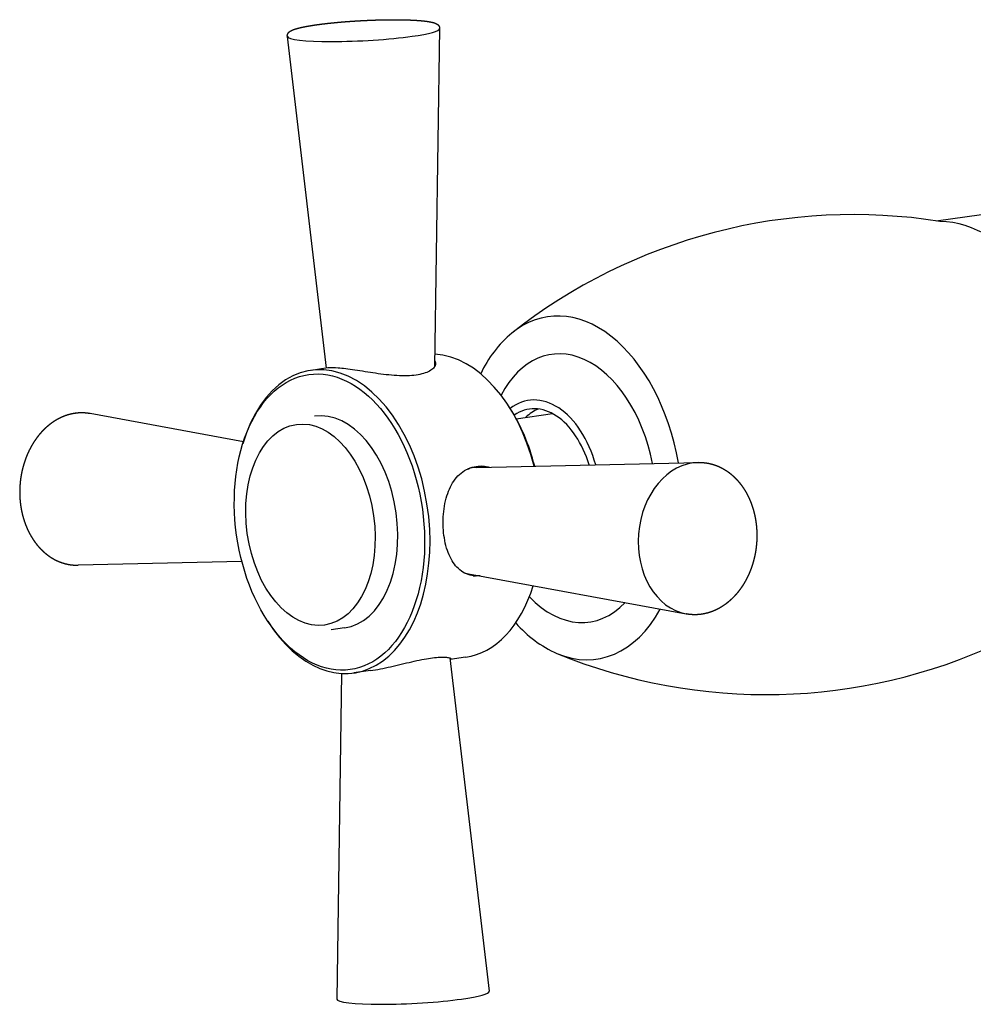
# Model space of a CAD drawing. Header units: millimetres. Extents: x -0.091 to 0.091, y -0.18 to 0.038.
import ezdxf

# ---------------------------------------------------------------- set-up
doc = ezdxf.new("R2010")
doc.units = ezdxf.units.MM
doc.layers.add('BLOCKS', color=3, linetype='Continuous')

msp = doc.modelspace()

# ---------------------------------------------------------------- linework, layer by layer
at = {"layer": 'BLOCKS'}
for p, q in [((-0.06432533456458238, 0.003201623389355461), (-0.0640063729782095, 0.02531036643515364)), ((-0.07141514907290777, 0.003081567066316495), (-0.07397301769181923, 0.02479752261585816)), ((-0.03152936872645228, 0.0127264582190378), (-0.01580543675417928, 0.01493631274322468)), ((-0.07131555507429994, 0.003095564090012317), (-0.07241597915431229, 0.00294090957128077)), ((-0.0768517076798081, -0.001742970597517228), (-0.08686684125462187, 0.0001073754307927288)), ((-0.05939659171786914, 0.0004492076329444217), (-0.05948323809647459, 0.0005851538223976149)), ((-0.05900032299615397, -0.0002227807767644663), (-0.05663209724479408, 0.0001100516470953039)), ((-0.06157317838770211, -0.003412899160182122), (-0.04707466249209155, -0.00308641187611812)), ((-0.07694888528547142, -0.009568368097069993), (-0.0876627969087, -0.009809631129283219)), ((-0.0621314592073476, -0.01036865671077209), (-0.04787061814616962, -0.01300341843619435)), ((-0.07024243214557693, -0.01392068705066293), (-0.07111383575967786, -0.01404315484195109)), ((-0.06333323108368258, -0.01588489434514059), (-0.06076444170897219, -0.03769356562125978)), ((-0.06232148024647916, -0.01583695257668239), (-0.06332231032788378, -0.01597761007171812)), ((-0.06853209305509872, -0.0167097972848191), (-0.06963251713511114, -0.01686445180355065)), ((-0.0704236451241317, -0.01689619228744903), (-0.07073108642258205, -0.03820640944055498))]:
    msp.add_line(p, q, dxfattribs=at)
for centre, radius, start, end in [((-0.03693790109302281, -0.02294480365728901), 0.03607957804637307, 80.96138693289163, 128.2605209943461), ((-0.05430649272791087, -0.000531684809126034), 0.00772919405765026, 130.0486834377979, 155.1629350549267), ((-0.07100661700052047, -0.000239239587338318), 0.003349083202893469, 83.8890545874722, 95.29280605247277), ((-0.05317993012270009, -0.00853184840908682), 0.007732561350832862, 220.844867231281, 245.9477796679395), ((-0.04266411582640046, 0.01780482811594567), 0.03608619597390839, 247.7442030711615, 295.0334222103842)]:
    msp.add_arc(centre, radius, start, end, dxfattribs=at)
for centre, major_axis, ratio, start_param, end_param in [((-0.06898989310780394, 0.0250577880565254), (-0.004983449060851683, -0.0002564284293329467), 0.1081578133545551, 2.256262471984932, 3.134461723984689), ((-0.06898989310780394, 0.0250577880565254), (-0.004983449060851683, -0.0002564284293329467), 0.1081578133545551, 0.00713092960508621, 2.256262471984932), ((-0.03023635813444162, -0.001229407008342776), (0.001948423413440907, -0.01386375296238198), 0.6293203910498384, 1.595089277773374, 3.038084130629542), ((-0.05532446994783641, -0.004755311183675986), (0.00157483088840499, -0.01120550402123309), 0.6293203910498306, 1.628853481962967, 3.501132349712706), ((-0.05544019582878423, -0.004771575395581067), (0.001231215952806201, -0.008760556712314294), 0.6293203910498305, 1.66757004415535, 3.859418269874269), ((-0.07102424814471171, -0.006961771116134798), (0.001391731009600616, -0.009902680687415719), 0.6293203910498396, 1.431169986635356, 4.085376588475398), ((-0.06371321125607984, -0.00593427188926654), (-0.001391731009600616, 0.009902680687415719), 0.6293203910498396, 4.889389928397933, 6.157665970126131), ((-0.05731411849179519, -0.005034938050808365), (0.0008449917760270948, -0.006012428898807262), 0.6293203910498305, 1.784911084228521, 3.487391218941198), ((-0.08756720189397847, -0.004826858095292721), (-0.0003992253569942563, -0.004974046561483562), 0.7695828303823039, 3.062516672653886, 3.311794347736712), ((-0.07121664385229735, -0.006988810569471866), (0.0009742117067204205, -0.006931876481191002), 0.6293203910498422, 1.749833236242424e-15, 3.141592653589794), ((-0.0635208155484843, -0.005907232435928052), (0.0013569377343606, -0.009655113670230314), 0.6293203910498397, 1.751957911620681, 2.197808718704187), ((-0.05736415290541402, -0.00504196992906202), (-0.0007654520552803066, 0.005446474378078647), 0.6293203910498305, 4.958570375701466, 6.589656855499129), ((-0.0562454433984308, -0.00488474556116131), (-0.0007654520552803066, 0.005446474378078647), 0.6293203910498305, 0.1639256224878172, 0.4296996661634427), ((-0.04717025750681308, -0.008069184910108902), (0.0003992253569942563, 0.004974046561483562), 0.7695828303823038, 0.07907598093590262, 3.062516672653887), ((-0.06164022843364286, -0.006907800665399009), (0.0002800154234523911, 0.003488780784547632), 0.7695828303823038, 0.07907598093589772, 0.301602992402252), ((-0.06164022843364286, -0.006907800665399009), (-0.0002880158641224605, -0.003588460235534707), 0.7695828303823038, 2.984417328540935, 3.102246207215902), ((-0.07102424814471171, -0.006961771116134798), (0.001391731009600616, -0.009902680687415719), 0.6293203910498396, 5.33940137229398, 7.714355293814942), ((-0.06164022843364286, -0.006907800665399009), (0.0002800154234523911, 0.003488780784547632), 0.7695828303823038, 2.939987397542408, 3.062516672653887), ((-0.06164022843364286, -0.006907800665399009), (-0.0002880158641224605, -0.003588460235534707), 0.7695828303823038, 0.04151505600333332, 0.1571753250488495), ((-0.06371321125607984, -0.00593427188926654), (-0.001391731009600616, 0.009902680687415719), 0.6293203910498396, 3.141592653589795, 4.071505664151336), ((-0.05544019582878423, -0.004771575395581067), (0.001231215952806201, -0.008760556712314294), 0.6293203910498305, 5.56535969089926, 6.74625233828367), ((-0.05532446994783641, -0.004755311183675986), (0.00157483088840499, -0.01120550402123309), 0.6293203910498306, 5.923645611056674, 6.983087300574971), ((-0.06574756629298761, -0.03795383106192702), (0.004983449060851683, 0.0002564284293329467), 0.1081578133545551, 5.397855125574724, 6.290316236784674), ((-0.06574756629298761, -0.03795383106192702), (0.004983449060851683, 0.0002564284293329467), 0.1081578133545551, 3.134461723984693, 5.397855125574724)]:
    msp.add_ellipse(centre, major_axis=major_axis, ratio=ratio, start_param=start_param, end_param=end_param, dxfattribs=at)
for centre, major_axis, ratio in [((-0.07121664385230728, -0.006988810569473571), (-0.0013569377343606, 0.009655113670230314), 0.6293203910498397), ((-0.07245936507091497, -0.007163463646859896), (-0.0009228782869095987, 0.006566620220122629), 0.6293203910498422)]:
    msp.add_ellipse(centre, major_axis=major_axis, ratio=ratio, dxfattribs=at)
for points, degree, knots in [([(-0.07397301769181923, 0.02479752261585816), (-0.07397510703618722, 0.0248355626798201), (-0.07397250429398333, 0.02487317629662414), (-0.0739656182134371, 0.02490907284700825), (-0.07395520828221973, 0.02494232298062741), (-0.0739421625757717, 0.0249724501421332), (-0.07392628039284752, 0.02500104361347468), (-0.07390912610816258, 0.02502624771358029), (-0.0738912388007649, 0.02504848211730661), (-0.07387294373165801, 0.02506821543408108), (-0.0738544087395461, 0.02508589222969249), (-0.07383569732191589, 0.02510190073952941), (-0.07379877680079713, 0.02512941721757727), (-0.07376086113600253, 0.02515356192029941), (-0.07372152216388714, 0.02517547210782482), (-0.07368036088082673, 0.02519587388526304), (-0.07363705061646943, 0.02521523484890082), (-0.07359133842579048, 0.02523386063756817), (-0.0735430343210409, 0.02525195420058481), (-0.07349199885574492, 0.02526965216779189), (-0.07343813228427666, 0.02528704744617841), (-0.07336917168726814, 0.02530775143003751), (-0.07329590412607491, 0.02532817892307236), (-0.07321829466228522, 0.02534837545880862), (-0.07313633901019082, 0.02536836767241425), (-0.07305005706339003, 0.02538816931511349), (-0.07295948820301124, 0.02540778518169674), (-0.07286468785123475, 0.02542721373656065), (-0.07276572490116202, 0.02544644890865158), (-0.07266267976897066, 0.02546548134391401), (-0.07255564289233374, 0.02548429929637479), (-0.07244471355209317, 0.0255028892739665), (-0.07233362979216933, 0.02552066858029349), (-0.0722190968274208, 0.0255382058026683), (-0.07210122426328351, 0.02555548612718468), (-0.07198012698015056, 0.02557249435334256), (-0.07185592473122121, 0.02558921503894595), (-0.07172874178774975, 0.02560563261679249), (-0.07159870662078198, 0.0256217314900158), (-0.07146595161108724, 0.02563749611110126), (-0.0713306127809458, 0.0256529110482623), (-0.0711928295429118, 0.02566796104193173), (-0.07105480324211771, 0.0256824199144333), (-0.07091468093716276, 0.02569649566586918), (-0.07077260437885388, 0.02571017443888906), (-0.07062871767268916, 0.02572344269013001), (-0.07048316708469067, 0.025736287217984), (-0.07033610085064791, 0.02574869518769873), (-0.07018766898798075, 0.02576065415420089), (-0.07003802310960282, 0.02577215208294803), (-0.06988731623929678, 0.02578317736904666), (-0.06973570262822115, 0.02579371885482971), (-0.0695838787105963, 0.0258037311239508), (-0.06943146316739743, 0.02581324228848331), (-0.06927861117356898, 0.02582224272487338), (-0.06912547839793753, 0.0258307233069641), (-0.06897222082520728, 0.02583867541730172), (-0.06881899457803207, 0.02584609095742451), (-0.06866595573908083, 0.02585296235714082), (-0.06851326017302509, 0.02585928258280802), (-0.06836106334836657, 0.02586504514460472), (-0.06820952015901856, 0.02587024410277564), (-0.06805876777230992, 0.02587487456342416), (-0.06790897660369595, 0.02587893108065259), (-0.06776029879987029, 0.02588240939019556), (-0.06761288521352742, 0.02588530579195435), (-0.06746688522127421, 0.02588761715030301), (-0.06732244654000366, 0.02588934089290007), (-0.06717971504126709, 0.0258904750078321), (-0.06703883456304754, 0.02589101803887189), (-0.06689994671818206, 0.02589096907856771), (-0.06676319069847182, 0.02589032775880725), (-0.06662817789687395, 0.02588908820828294), (-0.06649558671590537, 0.02588725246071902), (-0.0663655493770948, 0.02588482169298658), (-0.06623819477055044, 0.02588179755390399), (-0.0661136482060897, 0.0258781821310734), (-0.06599203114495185, 0.02587397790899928), (-0.06587346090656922, 0.02586918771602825), (-0.0657580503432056, 0.02586381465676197), (-0.06564590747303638, 0.02585786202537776), (-0.06553713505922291, 0.02585133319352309), (-0.0654301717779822, 0.02584411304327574), (-0.06532688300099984, 0.02583630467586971), (-0.06522735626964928, 0.02582791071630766), (-0.06513167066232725, 0.02581893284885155), (-0.0650398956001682, 0.0258093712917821), (-0.06495208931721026, 0.02579922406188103), (-0.06486829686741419, 0.02578848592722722), (-0.06478854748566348, 0.02577714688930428), (-0.06471285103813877, 0.02576518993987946), (-0.06464119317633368, 0.02575258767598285), (-0.06457307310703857, 0.02573920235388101), (-0.06450891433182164, 0.02572505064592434), (-0.06444857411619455, 0.02571002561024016), (-0.06439183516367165, 0.02569395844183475), (-0.06433837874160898, 0.02567657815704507), (-0.06428774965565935, 0.02565744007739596), (-0.06423931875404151, 0.02563579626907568), (-0.06419227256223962, 0.02561036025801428), (-0.06414573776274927, 0.02557890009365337), (-0.0640993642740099, 0.02553767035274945), (-0.06405506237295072, 0.02548127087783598), (-0.06403898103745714, 0.02545263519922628), (-0.06402520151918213, 0.02542061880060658), (-0.06401465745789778, 0.02538560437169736), (-0.06400820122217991, 0.02534843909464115), (-0.06400637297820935, 0.02531036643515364)], 1, [3.128896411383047, 3.128896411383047, 3.142407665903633, 3.155918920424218, 3.169430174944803, 3.182941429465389, 3.196452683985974, 3.21085461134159, 3.225256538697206, 3.239658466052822, 3.254060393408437, 3.268462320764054, 3.282864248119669, 3.310868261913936, 3.338872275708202, 3.36687628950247, 3.394880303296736, 3.422884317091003, 3.450888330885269, 3.478892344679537, 3.506896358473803, 3.53490037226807, 3.568737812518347, 3.602575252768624, 3.636412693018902, 3.670250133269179, 3.704087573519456, 3.737925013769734, 3.771762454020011, 3.805599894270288, 3.839437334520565, 3.873274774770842, 3.90711221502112, 3.939895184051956, 3.972678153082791, 4.005461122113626, 4.038244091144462, 4.071027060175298, 4.103810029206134, 4.136592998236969, 4.169375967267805, 4.202158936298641, 4.234941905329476, 4.267246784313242, 4.299551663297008, 4.331856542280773, 4.364161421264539, 4.396466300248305, 4.42877117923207, 4.461076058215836, 4.493380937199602, 4.525685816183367, 4.557990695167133, 4.590181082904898, 4.622371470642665, 4.654561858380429, 4.686752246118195, 4.718942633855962, 4.751133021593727, 4.783323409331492, 4.815513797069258, 4.847704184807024, 4.87989457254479, 4.91208859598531, 4.94428261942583, 4.97647664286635, 5.00867066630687, 5.040864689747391, 5.07305871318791, 5.10525273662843, 5.137446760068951, 5.169640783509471, 5.201834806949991, 5.23415566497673, 5.266476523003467, 5.298797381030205, 5.331118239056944, 5.363439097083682, 5.39575995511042, 5.428080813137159, 5.460401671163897, 5.492722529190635, 5.525043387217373, 5.557882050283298, 5.590720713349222, 5.623559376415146, 5.656398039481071, 5.689236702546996, 5.72207536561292, 5.754914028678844, 5.787752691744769, 5.820591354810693, 5.853430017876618, 5.886496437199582, 5.919562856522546, 5.952629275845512, 5.985695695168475, 6.01876211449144, 6.051828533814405, 6.084894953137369, 6.117961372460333, 6.151027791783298, 6.184094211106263, 6.217160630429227, 6.230678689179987, 6.244196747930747, 6.257714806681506, 6.271232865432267, 6.284750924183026, 6.284750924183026]), ([(-0.06432024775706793, 0.00355421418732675), (-0.06430840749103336, 0.003535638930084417), (-0.06429866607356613, 0.003516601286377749), (-0.06426599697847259, 0.003433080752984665), (-0.06426448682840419, 0.003365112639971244), (-0.06430245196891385, 0.003231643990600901), (-0.0643432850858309, 0.003161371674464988), (-0.06447227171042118, 0.003023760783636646), (-0.06456041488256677, 0.002956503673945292), (-0.06478054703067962, 0.002834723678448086), (-0.06491274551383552, 0.002780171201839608), (-0.06521157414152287, 0.00269044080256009), (-0.06537823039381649, 0.002655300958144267), (-0.06555394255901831, 0.002630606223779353), (-0.06572965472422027, 0.002605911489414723), (-0.06592528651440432, 0.002590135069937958), (-0.0663449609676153, 0.002578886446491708), (-0.06656899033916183, 0.002583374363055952), (-0.067030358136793, 0.002609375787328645), (-0.0672680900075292, 0.002630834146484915), (-0.06774101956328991, 0.002683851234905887), (-0.06797622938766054, 0.002715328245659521), (-0.06842670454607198, 0.002780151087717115), (-0.06865783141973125, 0.002815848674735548), (-0.06911373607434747, 0.002887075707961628), (-0.06933852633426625, 0.002922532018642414), (-0.06976547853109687, 0.002986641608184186), (-0.06996800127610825, 0.003015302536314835), (-0.07033770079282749, 0.003061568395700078), (-0.07050486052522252, 0.003079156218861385), (-0.07065009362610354, 0.00309081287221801)], 3, [18.280375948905, 18.280375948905, 18.280375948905, 18.280375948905, 18.48741986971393, 18.48741986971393, 19.17194336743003, 19.17194336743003, 19.85690731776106, 19.85690731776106, 20.5418712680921, 20.5418712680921, 21.22683521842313, 21.22683521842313, 21.91179916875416, 21.91179916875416, 21.91179916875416, 22.5967631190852, 22.5967631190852, 23.28172706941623, 23.28172706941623, 23.96669101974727, 23.96669101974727, 24.6516549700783, 24.6516549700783, 25.3361784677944, 25.3361784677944, 26.0207019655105, 26.0207019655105, 26.7052254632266, 26.7052254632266, 27.38974896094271, 27.38974896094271, 27.38974896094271, 27.38974896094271]), ([(-0.08686684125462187, 0.0001073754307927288), (-0.08698846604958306, 0.0001273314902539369), (-0.08711070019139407, 0.0001423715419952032), (-0.08723340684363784, 0.0001524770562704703), (-0.08735644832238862, 0.0001576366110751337), (-0.08747968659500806, 0.0001578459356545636), (-0.08760298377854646, 0.0001531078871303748), (-0.08772620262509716, 0.0001434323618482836), (-0.08784920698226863, 0.0001288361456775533), (-0.08797186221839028, 0.0001093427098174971), (-0.08809403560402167, 8.498196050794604e-05), (-0.08821641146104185, 5.557745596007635e-05), (-0.08833803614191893, 2.131928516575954e-05), (-0.08845878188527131, -1.774413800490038e-05), (-0.0885785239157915, -6.155909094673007e-05), (-0.08869714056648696, -0.0001100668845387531), (-0.08881451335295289, -0.0001632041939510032), (-0.08893052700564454, -0.0002209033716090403), (-0.08904506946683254, -0.0002830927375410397), (-0.0891580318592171, -0.00034969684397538), (-0.08926930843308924, -0.0004206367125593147), (-0.08938116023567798, -0.0004975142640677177), (-0.08949103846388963, -0.0005787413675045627), (-0.08959883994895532, -0.0006642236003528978), (-0.08970446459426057, -0.0007538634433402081), (-0.08980781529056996, -0.0008475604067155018), (-0.08990879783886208, -0.0009452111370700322), (-0.09000732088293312, -0.001046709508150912), (-0.0901032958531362, -0.001151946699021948), (-0.09019663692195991, -0.001260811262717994), (-0.09028726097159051, -0.001373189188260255), (-0.09036834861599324, -0.001479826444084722), (-0.09044699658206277, -0.001589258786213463), (-0.090523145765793, -0.001701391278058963), (-0.09059673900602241, -0.001816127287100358), (-0.09066772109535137, -0.001933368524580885), (-0.0907360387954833, -0.002053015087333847), (-0.09080164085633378, -0.002174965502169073), (-0.09086447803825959, -0.002299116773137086), (-0.09092450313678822, -0.002425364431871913), (-0.09098167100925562, -0.002553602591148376), (-0.09103593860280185, -0.002683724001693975), (-0.0910874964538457, -0.002816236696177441), (-0.09113604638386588, -0.002950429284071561), (-0.09118155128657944, -0.003086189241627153), (-0.0912239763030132, -0.003223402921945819), (-0.09126328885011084, -0.003361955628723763), (-0.09129945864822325, -0.003501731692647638), (-0.09133245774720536, -0.003642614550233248), (-0.09136226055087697, -0.003784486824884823), (-0.09138884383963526, -0.003927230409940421), (-0.09141218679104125, -0.004070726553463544), (-0.09143227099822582, -0.004214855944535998), (-0.09144909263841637, -0.004359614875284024), (-0.0914626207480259, -0.004504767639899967), (-0.09147284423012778, -0.004650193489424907), (-0.09147975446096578, -0.004795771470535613), (-0.09148334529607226, -0.004941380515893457), (-0.09148361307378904, -0.00508689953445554), (-0.09148055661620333, -0.005232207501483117), (-0.09147417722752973, -0.005377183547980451), (-0.091464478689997, -0.005521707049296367), (-0.09145146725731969, -0.005665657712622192), (-0.09143515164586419, -0.005808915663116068), (-0.09141554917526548, -0.005951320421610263), (-0.09139266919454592, -0.006092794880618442), (-0.0913665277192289, -0.006233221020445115), (-0.09133714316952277, -0.006372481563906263), (-0.09130453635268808, -0.006510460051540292), (-0.09126873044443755, -0.006647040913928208), (-0.0912297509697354, -0.006782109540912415), (-0.09118762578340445, -0.006915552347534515), (-0.09114238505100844, -0.007047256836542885), (-0.09109406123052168, -0.007177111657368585), (-0.09104268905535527, -0.007305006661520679), (-0.09098845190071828, -0.007430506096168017), (-0.09093125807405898, -0.007553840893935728), (-0.09087114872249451, -0.007674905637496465), (-0.09080816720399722, -0.007793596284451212), (-0.09074235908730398, -0.00790981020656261), (-0.09067377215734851, -0.008023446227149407), (-0.09060245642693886, -0.008134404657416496), (-0.09052846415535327, -0.00824258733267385), (-0.0904518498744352, -0.008347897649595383), (-0.09037267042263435, -0.008450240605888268), (-0.09029098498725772, -0.008549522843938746), (-0.09019926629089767, -0.008654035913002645), (-0.09010473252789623, -0.008754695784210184), (-0.09000747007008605, -0.00885138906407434), (-0.08990756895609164, -0.008944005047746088), (-0.0898051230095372, -0.009032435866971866), (-0.08970022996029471, -0.009116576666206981), (-0.08959299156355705, -0.009196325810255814), (-0.08948351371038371, -0.009271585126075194), (-0.0893719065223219, -0.009342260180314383), (-0.08925828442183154, -0.009408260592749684), (-0.08914518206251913, -0.009468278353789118), (-0.08903037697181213, -0.009523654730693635), (-0.08891398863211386, -0.009574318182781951), (-0.08879614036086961, -0.009620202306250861), (-0.08867695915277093, -0.009661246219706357), (-0.088556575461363, -0.009697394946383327), (-0.08843512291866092, -0.009728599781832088), (-0.0883127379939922, -0.009754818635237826), (-0.08818955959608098, -0.00977601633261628), (-0.08806572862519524, -0.009792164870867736), (-0.08796530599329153, -0.00980150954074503), (-0.08786462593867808, -0.009807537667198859), (-0.08776376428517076, -0.009810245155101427), (-0.08766279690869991, -0.009809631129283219)], 1, [6.14241968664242, 6.14241968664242, 6.173409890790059, 6.204400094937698, 6.235390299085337, 6.266380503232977, 6.297370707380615, 6.328360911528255, 6.359351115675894, 6.390341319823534, 6.421331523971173, 6.452321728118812, 6.483520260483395, 6.51471879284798, 6.545917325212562, 6.577115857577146, 6.60831438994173, 6.639512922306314, 6.670711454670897, 6.701909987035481, 6.733108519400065, 6.764307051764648, 6.796185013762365, 6.828062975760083, 6.859940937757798, 6.891818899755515, 6.923696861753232, 6.95557482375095, 6.987452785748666, 7.019330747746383, 7.0512087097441, 7.083086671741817, 7.112481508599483, 7.141876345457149, 7.171271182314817, 7.200666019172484, 7.23006085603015, 7.259455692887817, 7.288850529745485, 7.318245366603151, 7.347640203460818, 7.377035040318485, 7.406429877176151, 7.435961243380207, 7.465492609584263, 7.495023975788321, 7.524555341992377, 7.554086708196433, 7.58361807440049, 7.613149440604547, 7.642680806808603, 7.672212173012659, 7.701743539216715, 7.731274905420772, 7.760829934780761, 7.790384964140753, 7.819939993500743, 7.849495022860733, 7.879050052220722, 7.908605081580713, 7.938160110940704, 7.967715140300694, 7.997270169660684, 8.026825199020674, 8.056380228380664, 8.085926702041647, 8.11547317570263, 8.145019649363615, 8.174566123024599, 8.204112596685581, 8.233659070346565, 8.26320554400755, 8.292752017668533, 8.322298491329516, 8.3518449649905, 8.381391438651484, 8.41086050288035, 8.440329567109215, 8.469798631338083, 8.499267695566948, 8.528736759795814, 8.55820582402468, 8.587674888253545, 8.617143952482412, 8.646613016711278, 8.676082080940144, 8.70555114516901, 8.737637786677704, 8.769724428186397, 8.801811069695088, 8.833897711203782, 8.865984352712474, 8.898070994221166, 8.93015763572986, 8.962244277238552, 8.994330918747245, 9.026417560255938, 9.05783828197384, 9.08925900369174, 9.12067972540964, 9.152100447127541, 9.183521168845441, 9.214941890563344, 9.246362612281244, 9.277783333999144, 9.309204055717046, 9.340624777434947, 9.366009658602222, 9.391394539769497, 9.41677942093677, 9.442164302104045, 9.442164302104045]), ([(-0.04707466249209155, -0.00308641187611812), (-0.04695141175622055, -0.003086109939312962), (-0.04682834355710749, -0.003090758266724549), (-0.04670559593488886, -0.003100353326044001), (-0.04658330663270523, -0.003114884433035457), (-0.04646161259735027, -0.003134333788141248), (-0.04634064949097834, -0.003158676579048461), (-0.04622055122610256, -0.003187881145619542), (-0.04610144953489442, -0.003221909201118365), (-0.04598347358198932, -0.003260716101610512), (-0.04586674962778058, -0.00330425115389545), (-0.04575063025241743, -0.003352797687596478), (-0.04563602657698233, -0.003406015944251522), (-0.04552305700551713, -0.003463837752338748), (-0.04541183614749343, -0.003526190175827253), (-0.04530247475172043, -0.003592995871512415), (-0.04519507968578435, -0.003664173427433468), (-0.04508975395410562, -0.00373963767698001), (-0.04498659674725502, -0.003819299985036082), (-0.04488570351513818, -0.003903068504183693), (-0.04478716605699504, -0.003990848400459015), (-0.0446890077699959, -0.004084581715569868), (-0.04459349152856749, -0.004182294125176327), (-0.04450070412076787, -0.004283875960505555), (-0.04441072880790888, -0.00438921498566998), (-0.04432364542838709, -0.00449819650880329), (-0.04423953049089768, -0.004610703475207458), (-0.04415845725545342, -0.004726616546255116), (-0.04408049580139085, -0.004845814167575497), (-0.04400571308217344, -0.004968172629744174), (-0.04393417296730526, -0.005093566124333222), (-0.0438711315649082, -0.005211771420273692), (-0.04381094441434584, -0.0053323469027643), (-0.04375365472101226, -0.005455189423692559), (-0.04369930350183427, -0.005580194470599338), (-0.04364792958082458, -0.005707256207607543), (-0.0435995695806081, -0.005836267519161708), (-0.04355425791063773, -0.005967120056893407), (-0.04351202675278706, -0.006099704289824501), (-0.04347290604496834, -0.006233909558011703), (-0.04343692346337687, -0.006369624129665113), (-0.04340410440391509, -0.006506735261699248), (-0.04337434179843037, -0.006645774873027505), (-0.04334781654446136, -0.006785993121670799), (-0.04332454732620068, -0.006927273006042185), (-0.04330455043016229, -0.00706949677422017), (-0.04328783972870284, -0.007212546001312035), (-0.04327442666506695, -0.007356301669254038), (-0.04326432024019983, -0.007500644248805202), (-0.04325752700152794, -0.007645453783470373), (-0.04325405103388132, -0.007790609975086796), (-0.04325389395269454, -0.007935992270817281), (-0.04325705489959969, -0.008081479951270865), (-0.04326353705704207, -0.008227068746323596), (-0.04327333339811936, -0.008372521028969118), (-0.04328643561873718, -0.00851771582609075), (-0.0433028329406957, -0.008662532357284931), (-0.04332251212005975, -0.00880685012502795), (-0.04334545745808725, -0.008950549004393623), (-0.04337165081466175, -0.009093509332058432), (-0.04340107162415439, -0.009235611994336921), (-0.04343369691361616, -0.009376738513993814), (-0.04346950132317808, -0.009516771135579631), (-0.04350845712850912, -0.009655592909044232), (-0.04355052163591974, -0.009793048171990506), (-0.04359567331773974, -0.009929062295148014), (-0.04364387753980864, -0.01006352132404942), (-0.04369509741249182, -0.01019631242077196), (-0.04374929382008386, -0.01032732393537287), (-0.04380642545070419, -0.0104564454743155), (-0.0438664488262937, -0.01058356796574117), (-0.04392931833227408, -0.01070858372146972), (-0.04399498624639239, -0.01083138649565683), (-0.04406340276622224, -0.01095187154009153), (-0.04413451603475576, -0.01106993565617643), (-0.0442080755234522, -0.01118517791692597), (-0.04428420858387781, -0.01129781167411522), (-0.04436285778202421, -0.01140773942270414), (-0.0444439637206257, -0.01151486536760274), (-0.04452746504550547, -0.01161909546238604), (-0.04461329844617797, -0.01172033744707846), (-0.04470139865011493, -0.01181850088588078), (-0.04479169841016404, -0.01191349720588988), (-0.0448841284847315, -0.01200523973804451), (-0.0449786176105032, -0.01209364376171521), (-0.04507509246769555, -0.01217862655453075), (-0.04518230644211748, -0.01226717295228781), (-0.04529168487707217, -0.01235146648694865), (-0.04540312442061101, -0.01243140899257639), (-0.04551651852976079, -0.0125069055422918), (-0.04563175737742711, -0.01257786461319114), (-0.04574872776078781, -0.01264419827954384), (-0.04586731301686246, -0.01270582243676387), (-0.04598739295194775, -0.01276265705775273), (-0.0461088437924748, -0.01281462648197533), (-0.04623153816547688, -0.01286165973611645), (-0.04635276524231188, -0.01290286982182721), (-0.04647493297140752, -0.01293922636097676), (-0.04659791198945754, -0.0129706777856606), (-0.04672156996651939, -0.0129971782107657), (-0.04684577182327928, -0.01301868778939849), (-0.04697038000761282, -0.01303517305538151), (-0.0470952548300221, -0.01304660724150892), (-0.04722025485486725, -0.01305297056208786), (-0.04734523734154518, -0.01305425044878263), (-0.04747005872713, -0.01305044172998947), (-0.04757068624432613, -0.01304364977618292), (-0.04767103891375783, -0.01303354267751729), (-0.04777104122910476, -0.01302012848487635), (-0.04787061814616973, -0.01300341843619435)], 1, [6.265798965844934, 6.265798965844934, 6.296789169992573, 6.327779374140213, 6.358769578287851, 6.38975978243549, 6.420749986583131, 6.451740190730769, 6.482730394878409, 6.513720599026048, 6.544710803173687, 6.575701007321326, 6.60689953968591, 6.638098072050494, 6.669296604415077, 6.700495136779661, 6.731693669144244, 6.762892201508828, 6.794090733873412, 6.825289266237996, 6.856487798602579, 6.887686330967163, 6.91956429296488, 6.951442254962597, 6.983320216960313, 7.01519817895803, 7.047076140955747, 7.078954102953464, 7.11083206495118, 7.142710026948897, 7.174587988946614, 7.206465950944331, 7.235860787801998, 7.265255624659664, 7.294650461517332, 7.324045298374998, 7.353440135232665, 7.382834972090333, 7.412229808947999, 7.441624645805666, 7.471019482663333, 7.500414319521, 7.529809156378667, 7.559340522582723, 7.588871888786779, 7.618403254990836, 7.647934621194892, 7.677465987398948, 7.706997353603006, 7.736528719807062, 7.766060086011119, 7.795591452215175, 7.825122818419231, 7.854654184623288, 7.884209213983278, 7.913764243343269, 7.943319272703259, 7.972874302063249, 8.00242933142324, 8.03198436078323, 8.06153939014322, 8.09109441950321, 8.120649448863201, 8.150204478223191, 8.179759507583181, 8.209305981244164, 8.238852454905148, 8.268398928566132, 8.297945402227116, 8.327491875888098, 8.357038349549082, 8.386584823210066, 8.41613129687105, 8.445677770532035, 8.475224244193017, 8.504770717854, 8.534239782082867, 8.563708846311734, 8.593177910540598, 8.622646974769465, 8.652116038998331, 8.681585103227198, 8.711054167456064, 8.74052323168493, 8.769992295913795, 8.799461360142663, 8.828930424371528, 8.86101706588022, 8.893103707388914, 8.925190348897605, 8.9572769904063, 8.98936363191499, 9.021450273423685, 9.053536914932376, 9.08562355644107, 9.117710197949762, 9.149796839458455, 9.181217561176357, 9.212638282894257, 9.244059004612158, 9.275479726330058, 9.306900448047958, 9.338321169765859, 9.36974189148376, 9.401162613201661, 9.43258333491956, 9.464004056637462, 9.48938893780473, 9.514773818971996, 9.540158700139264, 9.565543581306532, 9.565543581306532]), ([(-0.0637742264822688, -0.007348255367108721), (-0.06378588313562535, -0.007121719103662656), (-0.0637860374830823, -0.006885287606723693), (-0.06375975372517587, -0.006410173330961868), (-0.06373332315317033, -0.00617148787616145), (-0.06365345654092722, -0.00570864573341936), (-0.06359993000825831, -0.005484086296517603), (-0.0634681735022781, -0.005063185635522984), (-0.06338988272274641, -0.004866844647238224), (-0.06321504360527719, -0.004513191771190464), (-0.06311237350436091, -0.00434344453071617), (-0.06287735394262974, -0.004035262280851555), (-0.06274495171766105, -0.003896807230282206), (-0.06245495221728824, -0.003662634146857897), (-0.06229704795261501, -0.003566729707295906), (-0.06196464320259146, -0.003422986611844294), (-0.06179011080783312, -0.003375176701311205), (-0.06143868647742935, -0.003325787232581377), (-0.06125093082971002, -0.003322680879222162), (-0.06096081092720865, -0.003354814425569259), (-0.06086240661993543, -0.003371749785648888), (-0.06076367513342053, -0.00339467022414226)], 3, [5.477949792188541, 5.477949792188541, 5.477949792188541, 5.477949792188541, 6.162473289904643, 6.162473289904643, 6.846996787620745, 6.846996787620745, 7.531520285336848, 7.531520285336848, 8.21604378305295, 8.21604378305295, 8.901007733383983, 8.901007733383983, 9.585971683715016, 9.585971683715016, 10.27093563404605, 10.27093563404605, 10.95589958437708, 10.95589958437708, 11.64086353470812, 11.64086353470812, 11.98528333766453, 11.98528333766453, 11.98528333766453, 11.98528333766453]), ([(-0.06135761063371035, -0.0105116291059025), (-0.06149644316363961, -0.01052411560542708), (-0.06163504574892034, -0.01052334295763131), (-0.06194089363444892, -0.01048825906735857), (-0.06210595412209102, -0.01044508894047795), (-0.0624147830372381, -0.01031332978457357), (-0.06255887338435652, -0.01022463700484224), (-0.06282082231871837, -0.01000947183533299), (-0.06293873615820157, -0.009882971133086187), (-0.06314599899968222, -0.009606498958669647), (-0.06324260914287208, -0.009446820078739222), (-0.06341432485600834, -0.009091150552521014), (-0.0634894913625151, -0.008895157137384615), (-0.0636146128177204, -0.008478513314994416), (-0.0636646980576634, -0.008257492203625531), (-0.06373867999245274, -0.007805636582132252), (-0.06376256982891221, -0.007574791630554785), (-0.0637742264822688, -0.007348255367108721)], 3, [22.05596195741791, 22.05596195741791, 22.05596195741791, 22.05596195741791, 22.5967631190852, 22.5967631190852, 23.28172706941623, 23.28172706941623, 23.96669101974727, 23.96669101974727, 24.6516549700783, 24.6516549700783, 25.3361784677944, 25.3361784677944, 26.0207019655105, 26.0207019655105, 26.7052254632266, 26.7052254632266, 27.3897489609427, 27.3897489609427, 27.3897489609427, 27.3897489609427]), ([(-0.06853209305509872, -0.0167097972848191), (-0.06832417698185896, -0.01668057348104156), (-0.0681059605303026, -0.01664241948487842), (-0.06766110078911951, -0.01655468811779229), (-0.06743436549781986, -0.01650503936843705), (-0.0669924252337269, -0.01640399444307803), (-0.06676166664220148, -0.01634896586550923), (-0.06629716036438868, -0.01623828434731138), (-0.06606339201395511, -0.01618271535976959), (-0.06560865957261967, -0.01607976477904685), (-0.06538729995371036, -0.01603236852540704), (-0.06497117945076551, -0.01595205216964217), (-0.06477642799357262, -0.01591916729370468), (-0.06442500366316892, -0.01586977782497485), (-0.06425746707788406, -0.01585174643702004), (-0.06395508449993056, -0.01583108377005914), (-0.06382021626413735, -0.01582841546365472), (-0.06359344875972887, -0.01583558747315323), (-0.06350134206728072, -0.01584535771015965), (-0.06336393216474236, -0.01587144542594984), (-0.06331864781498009, -0.01588767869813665), (-0.06327214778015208, -0.01592007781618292), (-0.06326926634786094, -0.01593745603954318), (-0.06329800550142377, -0.01595887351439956), (-0.06330903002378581, -0.01596440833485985), (-0.06332325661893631, -0.01596957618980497)], 3, [6.855671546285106, 6.855671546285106, 6.855671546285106, 6.855671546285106, 7.531520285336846, 7.531520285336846, 8.216043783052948, 8.216043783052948, 8.901007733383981, 8.901007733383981, 9.585971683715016, 9.585971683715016, 10.27093563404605, 10.27093563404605, 10.95589958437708, 10.95589958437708, 11.64086353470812, 11.64086353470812, 12.32582748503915, 12.32582748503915, 13.01079143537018, 13.01079143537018, 13.69575538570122, 13.69575538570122, 14.38027888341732, 14.38027888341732, 14.63350940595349, 14.63350940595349, 14.63350940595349, 14.63350940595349])]:
    msp.add_open_spline(points, degree=degree, knots=knots, dxfattribs=at)

doc.saveas('drawing.dxf')
